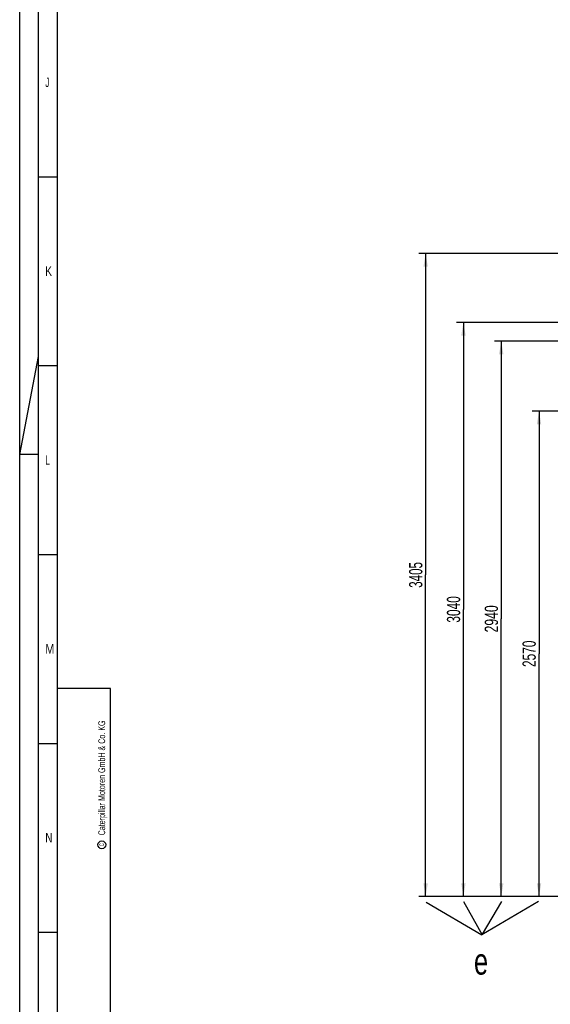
# Model space of a CAD drawing. Header units: millimetres. Extents: x 0 to 1189, y 0 to 841.
# Tile 2 of 95: x 0 to 140, y 151 to 412. Entities that reach past the tile are written whole.
import ezdxf
from ezdxf.enums import TextEntityAlignment as Align

# ---------------------------------------------------------------- set-up
doc = ezdxf.new("R2010")
doc.units = ezdxf.units.MM
doc.header["$LTSCALE"] = 65.395
doc.layers.get('0').update_dxf_attribs({"linetype": 'CONTINUOUS'})
doc.styles.get("Standard").update_dxf_attribs({"font": 'txt', "width": 0.6})
doc.styles.add('TEXTSTYLE_2', font='txt')
doc.dimstyles.new('DIMSTYLE_1', dxfattribs={"dimtxt": 3.5, "dimasz": 3.5, "dimexe": 1.8, "dimexo": 0, "dimgap": 0.875, "dimtad": 1, "dimlfac": 20, "dimdsep": 46, "dimtxsty": 'STANDARD', "dimblk": '_FILLED', "dimblk1": '_FILLED', "dimblk2": '_FILLED', "dimcen": 0.09, "dimadec": 0, "dimazin": 0, "dimtp": 2, "dimtm": 2, "dimtfac": 1, "dimtofl": 0, "dimtmove": 0, "dimatfit": 3, "dimldrblk": '_FILLED', "dimfxl": 1, "dimtolj": 1, "dimarcsym": 0})

# ---------------------------------------------------------------- blocks, each defined once
blk = doc.blocks.new('_FILLED')
at = {"color": 0, "linetype": 'BYBLOCK'}
blk.add_solid([(0, 0), (-1, 0.167), (-1, -0.167)], dxfattribs=at)
blk = doc.blocks.new('*D0')
at = {"color": 2, "linetype": 'CONTINUOUS'}
for p, q in [((190.66, 308.47), (135.6, 308.47)), ((137.4, 308.47), (137.4, 244.22)), ((137.4, 179.97), (137.4, 244.22)), ((145.36, 179.97), (135.6, 179.97))]:
    blk.add_line(p, q, dxfattribs=at)
at = {"color": 2, "linetype": 'CONTINUOUS', "xscale": 3.5, "yscale": 3.5, "zscale": 3.5}
for p, rotation in [((137.4, 308.47), 90), ((137.4, 179.97), 270)]:
    blk.add_blockref('_FILLED', p, dxfattribs=dict(at, rotation=rotation))
at = {"color": 2, "linetype": 'CONTINUOUS', "width": 0.672619}
blk.add_text('2570', height=3.5, rotation=90, dxfattribs=at).set_placement((136.53, 244.22), align=Align.CENTER)
blk = doc.blocks.new('*D14')
at = {"color": 2, "linetype": 'CONTINUOUS'}
for p, q in [((206.91, 350.22), (105.6, 350.22)), ((107.4, 350.22), (107.4, 265.1)), ((107.4, 179.97), (107.4, 265.1)), ((391.02, 179.97), (105.6, 179.97))]:
    blk.add_line(p, q, dxfattribs=at)
at = {"color": 2, "linetype": 'CONTINUOUS', "xscale": 3.5, "yscale": 3.5, "zscale": 3.5}
for p, rotation in [((107.4, 350.22), 90), ((107.4, 179.97), 270)]:
    blk.add_blockref('_FILLED', p, dxfattribs=dict(at, rotation=rotation))
at = {"color": 2, "linetype": 'CONTINUOUS', "width": 0.654762}
blk.add_text('3405', height=3.5, rotation=90, dxfattribs=at).set_placement((106.53, 265.1), align=Align.CENTER)
blk = doc.blocks.new('*D15')
at = {"color": 2, "linetype": 'CONTINUOUS'}
for p, q in [((223.75, 331.97), (115.6, 331.97)), ((117.4, 331.97), (117.4, 255.97)), ((117.4, 179.97), (117.4, 255.97)), ((143.64, 179.97), (115.6, 179.97))]:
    blk.add_line(p, q, dxfattribs=at)
at = {"color": 2, "linetype": 'CONTINUOUS', "xscale": 3.5, "yscale": 3.5, "zscale": 3.5}
for p, rotation in [((117.4, 331.97), 90), ((117.4, 179.97), 270)]:
    blk.add_blockref('_FILLED', p, dxfattribs=dict(at, rotation=rotation))
at = {"color": 2, "linetype": 'CONTINUOUS', "width": 0.672619}
blk.add_text('3040', height=3.5, rotation=90, dxfattribs=at).set_placement((116.53, 255.97), align=Align.CENTER)
blk = doc.blocks.new('*D16')
at = {"color": 2, "linetype": 'CONTINUOUS'}
for p, q in [((190.13, 326.97), (125.6, 326.97)), ((127.4, 326.97), (127.4, 253.47)), ((127.4, 179.97), (127.4, 253.47)), ((144.93, 179.97), (125.6, 179.97))]:
    blk.add_line(p, q, dxfattribs=at)
at = {"color": 2, "linetype": 'CONTINUOUS', "xscale": 3.5, "yscale": 3.5, "zscale": 3.5}
for p, rotation in [((127.4, 326.97), 90), ((127.4, 179.97), 270)]:
    blk.add_blockref('_FILLED', p, dxfattribs=dict(at, rotation=rotation))
at = {"color": 2, "linetype": 'CONTINUOUS', "width": 0.690476}
blk.add_text('2940', height=3.5, rotation=90, dxfattribs=at).set_placement((126.53, 253.47), align=Align.CENTER)

msp = doc.modelspace()

# ---------------------------------------------------------------- linework, layer by layer
at = {"color": 5, "linetype": 'CONTINUOUS'}
for p, q in [((0, 0), (0, 841)), ((10, 10), (10, 831)), ((5, 370.5), (10, 370.5)), ((0, 297), (5, 322.90476)), ((5, 320.5), (10, 320.5)), ((5, 297), (0, 297)), ((5, 270.5), (10, 270.5)), ((24, 235), (10, 235)), ((24.03169, 10.02791), (24, 235)), ((5, 220.5), (10, 220.5)), ((5, 170.5), (10, 170.5))]:
    msp.add_line(p, q, dxfattribs=at)
at = {"color": 6, "linetype": 'CONTINUOUS'}
msp.add_line((5, 5), (5, 836), dxfattribs=at)
at = {"color": 7, "linetype": 'CONTINUOUS'}
for p, q in [((107.52926, 178.44261), (122.30474, 169.80967)), ((117.37893, 178.65491), (122.32591, 169.81857)), ((137.2698, 178.60378), (122.27368, 169.77953)), ((127.47641, 178.60378), (122.32468, 169.98356))]:
    msp.add_line(p, q, dxfattribs=at)
at = {"color": 5, "linetype": 'CONTINUOUS'}
msp.add_circle((21.73087, 193.65021), 1.02756, dxfattribs=at)

# ---------------------------------------------------------------- texts
at = {"color": 5, "linetype": 'CONTINUOUS', "style": 'TEXTSTYLE_2'}
for s, width, p in [('J', 0.642857, (6.77091, 394.271)), ('K', 0.785714, (6.77091, 344.271)), ('L', 0.642857, (6.77091, 294.271)), ('M', 0.857143, (6.77091, 244.271)), ('N', 0.785714, (6.77091, 194.271))]:
    msp.add_text(s, height=2.50001, dxfattribs=dict(at, width=width)).set_placement(p)
for s, height, width, p in [('Caterpillar Motoren GmbH & Co. KG', 1.8, 0.62482, (22.60443, 196.16476)), ('c', 1.6, 0.547619, (22.30005, 193.32223))]:
    msp.add_text(s, height=height, rotation=90, dxfattribs=dict(at, width=width)).set_placement(p)
at = {"color": 2, "linetype": 'CONTINUOUS', "width": 0.714286}
msp.add_text('e', height=7, dxfattribs=at).set_placement((120.1944, 159.28272))

# ---------------------------------------------------------------- dimensions: what is measured, and where the dimension line sits
at = {"color": 2, "linetype": 'CONTINUOUS'}
for base, p1, p2, angle, picture, middle in [((107.4, 179.97427), (206.91239, 350.22427), (391.02421, 179.97427), 270, '*D14', (107.4, 264.76593)), ((117.4, 331.97427), (143.64338, 179.97427), (223.74979, 331.97427), 90, '*D15', (117.4, 255.64093)), ((127.4, 326.97427), (144.93288, 179.97427), (190.13468, 326.97427), 90, '*D16', (127.4, 253.14093)), ((137.4, 308.47427), (145.36271, 179.97427), (190.66286, 308.47427), 90, '*D0', (137.4, 243.89093))]:
    dim = msp.add_linear_dim(base=base, p1=p1, p2=p2, angle=angle, dimstyle='DIMSTYLE_1', dxfattribs=at)
    dim.commit()
    dim.dimension.update_dxf_attribs({"geometry": picture, "text_midpoint": middle, "dimtype": 160})

doc.saveas('drawing.dxf')
